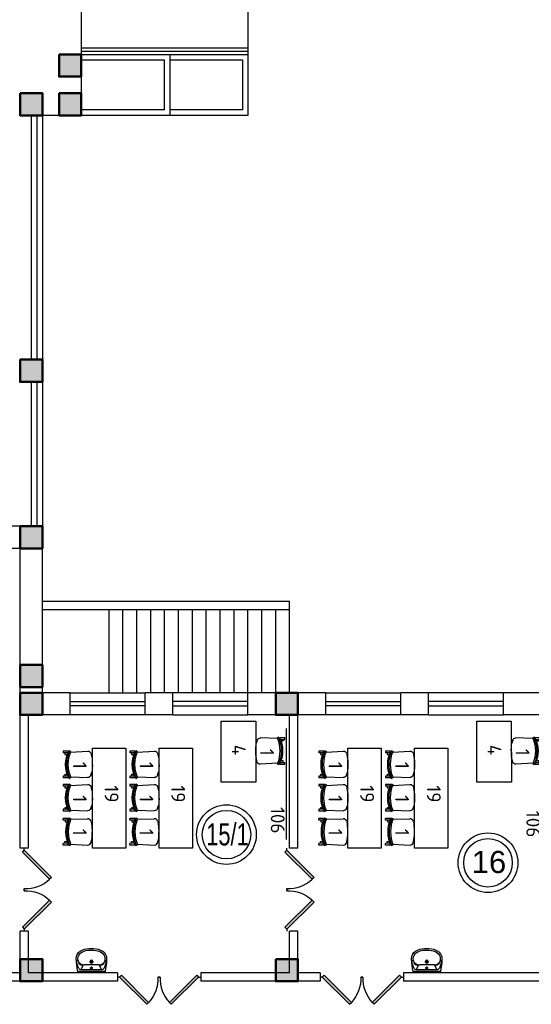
# Model space of a CAD drawing. Header units: millimetres. Extents: x 151654 to 877351, y 70322 to 154322.
# Tile 74 of 173: x 265965 to 275172, y 99924 to 117664. Entities that reach past the tile are written whole.
import ezdxf

# ---------------------------------------------------------------- set-up
doc = ezdxf.new("R2010")
doc.units = ezdxf.units.MM
doc.layers.add('kolonn', color=7, linetype='Continuous')
doc.layers.add('su', color=7, linetype='Continuous')
doc.layers.add('технологич.о', color=152, linetype='Continuous', lineweight=30)
doc.styles.add('GOST', font='isocpeur.ttf')
doc.styles.get("Standard").update_dxf_attribs({"font": 'arial.ttf'})

# ---------------------------------------------------------------- blocks, each defined once
blk = doc.blocks.new('ghsdd')
at = {"ltscale": 50, "true_color": 0x757575}
h = blk.add_hatch(color=8, dxfattribs=at)
h.paths.add_polyline_path([(0, 200), (-200, 200), (-200, 0), (0, 0)])
h.paths.add_polyline_path([(200, 0), (200, 200), (0, 200), (0, 0)])
h.paths.add_polyline_path([(0, 0), (-200, 0), (-200, -200), (0, -200)])
h.paths.add_polyline_path([(0, 0), (0, -200), (200, -200), (200, 0)])
at = {"lineweight": 50, "ltscale": 50}
blk.add_lwpolyline([(200, 200), (200, -200), (-200, -200), (-200, 200), (200, 200)], dxfattribs=at)
blk = doc.blocks.new('jfgjhsdf')
blk.add_hatch(color=1).paths.add_polyline_path([(-593, 731), (-637, 687), (0, 50), (44, 94)])
at = {"color": 1}
for p, q in [((0, 1000), (0, 950)), ((0, 50), (0, 0))]:
    blk.add_line(p, q, dxfattribs=at)
blk.add_lwpolyline([(0, 50), (-637, 687), (-593, 731), (44, 94), (0, 50)], dxfattribs=at)
blk.add_arc((-33, 130), 821, 87.662, 132.9147, dxfattribs=at)
blk = doc.blocks.new('superkomfortchair 2')
at = {"layer": 'технологич.о', "linetype": 'Continuous'}
for p, q in [((-239.2, -32.01), (-239.2, 55.695)), ((-239.2, 55.695), (-208, 55.695)), ((-208, -28.902), (-208, 55.695)), ((-208, 25.149), (-176.8, 25.149)), ((-176.8, 25.149), (-176.8, -16.449)), ((208, 20.149), (176.8, 20.149)), ((176.8, 20.149), (176.8, -17.679)), ((208, -28.451), (208, 55.695)), ((208, 55.695), (239.2, 55.695)), ((239.2, -32.01), (239.2, 55.695)), ((-249.58336, -49.416), (-233.80448, -80.984)), ((-222.58288, -76.582), (-240.46048, -385.443)), ((-239.2, -32.01), (-214.95656, -32.01)), ((-208, -23.451), (-195.0676, -23.451)), ((216.62264, -32.01), (239.2, -32.01)), ((225.59576, -79.924), (234.65, -384.913)), ((249.79032, -50.487), (231.5248, -82.322)), ((-194.47064, -446.69), (-180.09368, -450.434)), ((191.47336, -443.715), (141.24136, -459.332))]:
    blk.add_line(p, q, dxfattribs=at)
for centre, major_axis, start_param, end_param in [((-0.86112, -466.333), (-499.8656, 0), 4.187126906, 5.2331917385), ((-4.36904, -598.93), (-611.75504, 0), 4.2951139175, 5.1170365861), ((-2.782, -609.946), (-596.65944, 0), 4.3088252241, 5.1099732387), ((-178.1572, -388.777), (-62.4, 0), 6.2275878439, 7.5894769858), ((5.6784, 383.421), (-886.88392, 0), 1.3597668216, 1.7242509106), ((172.27496, -386.625), (-62.4, 0), 1.8835191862, 3.1701305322)]:
    blk.add_ellipse(centre, major_axis=major_axis, ratio=0.9615384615, start_param=start_param, end_param=end_param, dxfattribs=at)
blk = doc.blocks.new('UM_8')
for p, q in [((244, 0), (-244, 0)), ((-182, -45), (-146, -110)), ((175, -30), (-175, -30)), ((142, -120), (-132, -120)), ((27, -61), (-27, -61)), ((0, -88), (0, -34)), ((0, -145), (0, -215)), ((182, -45), (146, -110)), ((35, -180), (-35, -180))]:
    blk.add_line(p, q)
for centre, radius in [((0, -180), 27), ((0, -61), 17), ((0, -180), 17)]:
    blk.add_circle(centre, radius)
for centre, radius, start, end in [((-244, 0), 0.5, 90, 167.3206), ((244, 0), 0.5, 12.6794, 90), ((894, -257), 1167, 167.3206, 178.6525), ((68, -206), 330, 154.5977, 180.3349), ((-104, -233), 138, 141.0504, 245.2718), ((-175, -90), 60, 90, 154.5977), ((-104, -233), 148, 141.0504, 147.7493), ((-139, -232), 123, 98.7111, 129.9424), ((-139, -232), 113, 86.1548, 129.9424), ((139, -232), 113, 50.0576, 93.8452), ((139, -232), 123, 50.0576, 81.2889), ((104, -233), 138, 294.7282, 38.9496), ((175, -90), 60, 25.4023, 90), ((104, -233), 148, 32.2507, 38.9496), ((-68, -206), 330, 359.6651, 25.4023), ((-894, -257), 1167, 1.3475, 12.6794), ((-104, -234), 169, 178.312, 234.1043), ((-273, -229), 0.5, 358.312, 358.6525), ((27, -71), 317, 272.4632, 300.3552), ((104, -234), 169, 305.8957, 1.688), ((273, -229), 0.5, 181.3475, 181.688), ((-27, -71), 347, 239.6448, 267.5368), ((-27, -71), 317, 244.8898, 267.5368), ((0, 80), 500, 265.1692, 274.8308), ((0, 80), 470, 265.1692, 274.8308), ((27, -71), 347, 272.4632, 300.3552)]:
    blk.add_arc(centre, radius, start, end)

msp = doc.modelspace()

# ---------------------------------------------------------------- linework, layer by layer
for p, q in [((270072.2, 118138.4), (270072.2, 115938.4)), ((267072.2, 117038.4), (270072.2, 117038.4)), ((267072.2, 116938.4), (268572.2, 116938.4)), ((268672.2, 116938.4), (269972.2, 116938.4)), ((269972.2, 116938.4), (269972.2, 116038.4)), ((268572.2, 116038.4), (267072.2, 116038.4)), ((269972.2, 116038.4), (268672.2, 116038.4)), ((270072.2, 115938.4), (267072.2, 115938.4)), ((266372.2, 107188.4), (270822.2, 107188.4)), ((270822.2, 105538.4), (270822.2, 107188.4)), ((266372.2, 107038.4), (270822.2, 107038.4)), ((267572.2, 105538.4), (267572.2, 107038.4)), ((267822.2, 105538.4), (267822.2, 107038.4)), ((268072.2, 105538.4), (268072.2, 107038.4)), ((268322.2, 105538.4), (268322.2, 107038.4)), ((268572.2, 105538.4), (268572.2, 107038.4)), ((268822.2, 105538.4), (268822.2, 107038.4)), ((269072.2, 105538.4), (269072.2, 107038.4)), ((269322.2, 105538.4), (269322.2, 107038.4)), ((269572.2, 105538.4), (269572.2, 107038.4)), ((269822.2, 105538.4), (269822.2, 107038.4)), ((270072.2, 105538.4), (270072.2, 107038.4)), ((270322.2, 105538.4), (270322.2, 107038.4)), ((270572.2, 105538.4), (270572.2, 107038.4))]:
    msp.add_line(p, q)
at = {"color": 1}
for p, q in [((267072.2, 117158.4), (270072.2, 117158.4)), ((267072.2, 117098.4), (270072.2, 117098.4)), ((266172.2, 115938.4), (266172.2, 111538.4)), ((266272.2, 115938.4), (266272.2, 111538.4)), ((266172.2, 111138.4), (266172.2, 108538.4)), ((266272.2, 111138.4), (266272.2, 108538.4)), ((266872.2, 105538.4), (268222.2, 105538.4)), ((266872.2, 105378.4), (268222.2, 105378.4)), ((270072.2, 105538.4), (268722.2, 105538.4)), ((270072.2, 105378.4), (268722.2, 105378.4)), ((271472.2, 105538.4), (272822.2, 105538.4)), ((271472.2, 105378.4), (272822.2, 105378.4)), ((274672.2, 105538.4), (273322.2, 105538.4)), ((274672.2, 105378.4), (273322.2, 105378.4)), ((268222.2, 105298.4), (266872.2, 105298.4)), ((268722.2, 105298.4), (270072.2, 105298.4)), ((272822.2, 105298.4), (271472.2, 105298.4)), ((273322.2, 105298.4), (274672.2, 105298.4)), ((268222.2, 105138.4), (266872.2, 105138.4)), ((268722.2, 105138.4), (270072.2, 105138.4)), ((272822.2, 105138.4), (271472.2, 105138.4)), ((273322.2, 105138.4), (274672.2, 105138.4))]:
    msp.add_line(p, q, dxfattribs=at)
at = {"lineweight": 30}
for p, q in [((266372.2, 108538.4), (264522.2, 108538.4)), ((266372.2, 105538.4), (266372.2, 108538.4)), ((265972.2, 108138.4), (264522.2, 108138.4)), ((265972.2, 102738.4), (265972.2, 108138.4)), ((266372.2, 105638.4), (265972.2, 105638.4)), ((266872.2, 105538.4), (265972.2, 105538.4)), ((266872.2, 105138.4), (266872.2, 105538.4)), ((268722.2, 105538.4), (268222.2, 105538.4)), ((268222.2, 105138.4), (268222.2, 105538.4)), ((268722.2, 105138.4), (268722.2, 105538.4)), ((270072.2, 105138.4), (270072.2, 105538.4)), ((271472.2, 105538.4), (270072.2, 105538.4)), ((271472.2, 105138.4), (271472.2, 105538.4)), ((273322.2, 105538.4), (272822.2, 105538.4)), ((272822.2, 105138.4), (272822.2, 105538.4)), ((273322.2, 105138.4), (273322.2, 105538.4)), ((276072.2, 105538.4), (274672.2, 105538.4)), ((274672.2, 105138.4), (274672.2, 105538.4)), ((266872.2, 105138.4), (265972.2, 105138.4)), ((266122.2, 102738.4), (266122.2, 105138.4)), ((268722.2, 105138.4), (268222.2, 105138.4)), ((270822.2, 105138.4), (270072.2, 105138.4)), ((270822.2, 102738.4), (270822.2, 105138.4)), ((270972.2, 102738.4), (270972.2, 105138.4)), ((271472.2, 105138.4), (270972.2, 105138.4)), ((273322.2, 105138.4), (272822.2, 105138.4)), ((275422.2, 105138.4), (274672.2, 105138.4)), ((266122.2, 102738.4), (265972.2, 102738.4)), ((270972.2, 102738.4), (270822.2, 102738.4)), ((265972.2, 100488.4), (265972.2, 101238.4)), ((266122.2, 101238.4), (265972.2, 101238.4)), ((266122.2, 100488.4), (266122.2, 101238.4)), ((270972.2, 101238.4), (270822.2, 101238.4)), ((270822.2, 100488.4), (270822.2, 101238.4)), ((270972.2, 100488.4), (270972.2, 101238.4)), ((265972.2, 100488.4), (261272.2, 100488.4)), ((267722.2, 100488.4), (266122.2, 100488.4)), ((267722.2, 100488.4), (267722.2, 100338.4)), ((269222.2, 100488.4), (269222.2, 100338.4)), ((270822.2, 100488.4), (269222.2, 100488.4)), ((271372.2, 100488.4), (270972.2, 100488.4)), ((271372.2, 100488.4), (271372.2, 100338.4)), ((272872.2, 100488.4), (272872.2, 100338.4)), ((275422.2, 100488.4), (272872.2, 100488.4)), ((267722.2, 100338.4), (260872.2, 100338.4)), ((271372.2, 100338.4), (269222.2, 100338.4)), ((275972.2, 100338.4), (272872.2, 100338.4))]:
    msp.add_line(p, q, dxfattribs=at)
for points in [[(285972.2, 125538.4), (266372.2, 125538.4), (266372.2, 121138.4), (267072.2, 121138.4), (267072.2, 115938.4), (266372.2, 115938.4), (266372.2, 108538.4)], [(268572.2, 116038.4), (268572.2, 116938.4)], [(268672.2, 115938.4), (268672.2, 117038.4)]]:
    msp.add_lwpolyline(points)
for points in [[(266672.2, 117038.4), (267072.2, 117038.4), (267072.2, 116638.4), (266672.2, 116638.4)], [(265972.2, 116338.4), (266372.2, 116338.4), (266372.2, 115938.4), (265972.2, 115938.4)], [(266672.2, 116338.4), (267072.2, 116338.4), (267072.2, 115938.4), (266672.2, 115938.4)], [(265972.2, 111538.4), (266372.2, 111538.4), (266372.2, 111138.4), (265972.2, 111138.4)]]:
    msp.add_lwpolyline(points, close=True, dxfattribs=at)
at = {"color": 1}
for centre, radius in [((269686, 102981.4), 537), ((269686, 102981.4), 437), ((274392.9, 102473.7), 537), ((274392.9, 102473.7), 437)]:
    msp.add_circle(centre, radius, dxfattribs=at)
at = {"layer": 'технологич.о', "ltscale": 2}
for points in [[(269593.6, 103923.2), (269592.7, 105023.2), (270212.7, 105023.7), (270213.6, 103923.7)], [(274193.6, 103923.2), (274192.7, 105023.2), (274812.7, 105023.7), (274813.6, 103923.7)], [(267272.2, 102738.4), (267272.2, 104538.4), (267872.2, 104538.4), (267872.2, 102738.4)], [(268472.2, 102738.4), (268472.2, 104538.4), (269072.2, 104538.4), (269072.2, 102738.4)], [(271872.2, 102738.4), (271872.2, 104538.4), (272472.2, 104538.4), (272472.2, 102738.4)], [(273072.2, 102738.4), (273072.2, 104538.4), (273672.2, 104538.4), (273672.2, 102738.4)]]:
    msp.add_lwpolyline(points, close=True, dxfattribs=at)
msp.add_lwpolyline([(270762.7, 104893.9), (270762.7, 102893.9)], dxfattribs=at)

# ---------------------------------------------------------------- block references
for p, xscale, yscale, zscale, rotation in [((266047.2, 102738.4), 0.7692307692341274, 0.7692307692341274, 0.7692307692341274, 180), ((270772.2, 102738.4), 0.7692307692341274, 0.7692307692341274, 0.7692307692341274, 180), ((267722.2, 100413.4), -0.7692307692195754, 0.7692307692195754, 0.769230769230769, 270), ((269222.2, 100413.4), 0.7692307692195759, 0.7692307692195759, 0.7692307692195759, 90), ((271372.2, 100413.4), -0.7692307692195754, 0.7692307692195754, 0.769230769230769, 270), ((272872.2, 100413.4), 0.7692307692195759, 0.7692307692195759, 0.7692307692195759, 90)]:
    msp.add_blockref('jfgjhsdf', p, dxfattribs=dict(xscale=xscale, yscale=yscale, zscale=zscale, rotation=rotation))
at = {"xscale": -0.7692307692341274, "yscale": 0.7692307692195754, "zscale": 0.769230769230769}
for p in [(266047.2, 101238.4), (270772.2, 101238.4)]:
    msp.add_blockref('jfgjhsdf', p, dxfattribs=at)
at = {"layer": 'kolonn', "xscale": -1}
for p in [(266872.2, 116838.4), (266172.2, 116138.4), (266872.2, 116138.4), (266172.2, 111338.4), (266172.2, 108338.4), (266172.2, 105838.4), (266172.2, 105338.4), (270772.2, 105338.4), (266172.2, 100538.4), (270772.2, 100538.4)]:
    msp.add_blockref('ghsdd', p, dxfattribs=at)
at = {"layer": 'su', "xscale": -1, "rotation": 180}
for p in [(267255.7, 100511.8), (273291, 100511.8)]:
    msp.add_blockref('UM_8', p, dxfattribs=at)
at = {"layer": 'технологич.о', "lineweight": 25, "xscale": -1}
for p, rotation in [((270682.1, 104489), 270.0446384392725), ((275282.1, 104489), 270.0446384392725), ((266802.8, 104244.8), 89.95536156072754), ((268002.8, 104244.8), 89.95536156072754), ((271402.8, 104244.8), 89.95536156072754), ((272602.8, 104244.8), 89.95536156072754), ((266802.8, 103644.8), 89.95536156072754), ((268002.8, 103644.8), 89.95536156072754), ((271402.8, 103644.8), 89.95536156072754), ((272602.8, 103644.8), 89.95536156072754)]:
    msp.add_blockref('superkomfortchair 2', p, dxfattribs=dict(at, rotation=rotation))
at = {"layer": 'технологич.о', "lineweight": 25, "rotation": 90.04463843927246}
for p in [(266802.8, 103031.9), (268002.8, 103031.9), (271402.8, 103031.9), (272602.8, 103031.9)]:
    msp.add_blockref('superkomfortchair 2', p, dxfattribs=at)

# ---------------------------------------------------------------- texts
at = {"style": 'GOST'}
for s, p in [('4', (269783, 104599.8, 11.2)), ('1', (270290.5, 104528.8, 11.2)), ('4', (274383, 104599.8, 11.2)), ('1', (274890.5, 104528.8, 11.2)), ('1', (266921.3, 104290.5, 11.2)), ('1', (268121.3, 104290.5, 11.2)), ('1', (271521.3, 104290.5, 11.2)), ('1', (272721.3, 104290.5, 11.2)), ('19', (267492.5, 103869.3, 11.2)), ('19', (268692.5, 103869.3, 11.2)), ('19', (272092.5, 103869.3, 11.2)), ('19', (273292.5, 103869.3, 11.2)), ('1', (266921.3, 103690.5, 11.2)), ('1', (268121.3, 103690.5, 11.2)), ('1', (271521.3, 103690.5, 11.2)), ('1', (272721.3, 103690.5, 11.2)), ('106', (270482.8, 103478.7, 11.2)), ('106', (275082.8, 103409, 11.2)), ('1', (266921.3, 103085.6, 11.2)), ('1', (268121.3, 103085.6, 11.2)), ('1', (271521.3, 103085.6, 11.2)), ('1', (272721.3, 103085.6, 11.2))]:
    msp.add_text(s, height=250, rotation=270, dxfattribs=at).set_placement(p)
at = {"color": 1, "width": 0.7}
msp.add_text('15/1', height=400, dxfattribs=at).set_placement((269323.3, 102785.4))
at = {"color": 1}
msp.add_text('16', height=400, dxfattribs=at).set_placement((274099.7, 102288.5))

doc.saveas('drawing.dxf')
